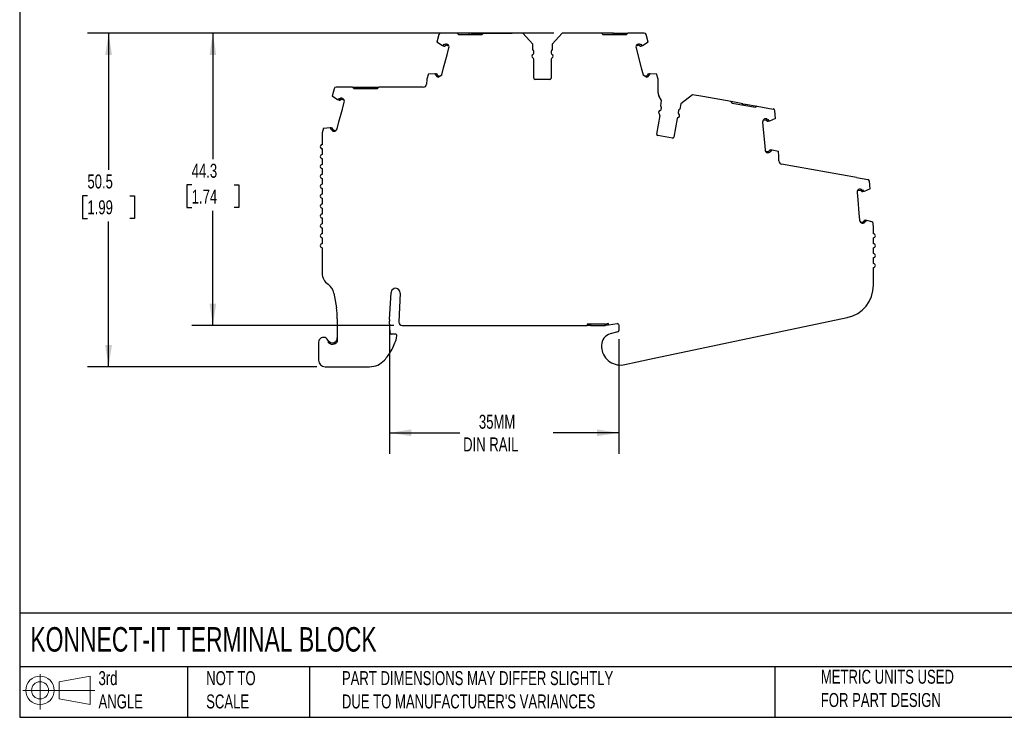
# Model space of a CAD drawing. Header units: millimetres. Extents: x 6 to 273, y 6 to 210.
# Tile 1 of 8: x 6 to 155, y 6 to 112. Entities that reach past the tile are written whole.
import ezdxf

# ---------------------------------------------------------------- set-up
doc = ezdxf.new("R2010")
doc.units = ezdxf.units.MM
doc.linetypes.add('SLD-Solid', pattern=[0])
doc.layers.add('DIMENSIONS', color=140, linetype='SLD-Solid', lineweight=25)
doc.layers.add('TEXT', color=140, linetype='SLD-Solid', lineweight=25)
doc.layers.add('SLD-DEFPOINTS', color=7, linetype='Continuous')
doc.styles.add('SLDTEXTSTYLE0', font='TXT', dxfattribs={"width": 0.7})
doc.dimstyles.new('SLDDIMSTYLE0', dxfattribs={"dimtxt": 2.158008, "dimasz": 3.302, "dimexe": 0, "dimexo": 0.0625, "dimgap": 0.539502, "dimtad": 0, "dimtih": 1, "dimtoh": 1, "dimrnd": 1e-09, "dimzin": 12, "dimdsep": 46, "dimtxsty": 'SLDTEXTSTYLE0', "dimsah": 1, "dimcen": 0.09, "dimadec": 0, "dimazin": 3, "dimtfac": 1, "dimtofl": 0, "dimtmove": 0, "dimatfit": 3, "dimfxl": 0, "dimfrac": 2, "dimtolj": 1, "dimtzin": 12, "dimarcsym": 0})

# ---------------------------------------------------------------- blocks, each defined once
blk = doc.blocks.new('Block11')
at = {"color": 7, "linetype": 'SLD-Solid', "lineweight": 18}
for p, q in [((2.59, 5.31), (2.59, 0)), ((5.48, 4.17), (10.18, 5.03)), ((10.18, 5.03), (10.18, 0.73)), ((5.48, 1.6), (5.48, 4.17)), ((0, 2.88), (10.87, 2.88)), ((5.48, 1.6), (10.18, 0.73))]:
    blk.add_line(p, q, dxfattribs=at)
for radius in [2.15, 1.29]:
    blk.add_circle((2.59, 2.88), radius, dxfattribs=at)
blk = doc.blocks.new('Block12')
at = {"layer": 'SLD-DEFPOINTS'}
blk.add_blockref('Block11', (0, 0), dxfattribs=at)
blk = doc.blocks.new('_D')
at = {"layer": 'DIMENSIONS'}
for p, q in [((87.18, 109.95), (32.41, 109.95)), ((35.59, 109.95), (35.59, 90.86)), ((32.38, 86.95), (31.65, 86.95)), ((31.65, 86.95), (31.65, 83.52)), ((38.79, 86.95), (39.52, 86.95)), ((39.52, 86.95), (39.52, 83.52)), ((31.65, 83.52), (32.38, 83.52)), ((39.52, 83.52), (38.79, 83.52)), ((35.59, 65.69), (35.59, 83.03)), ((62.97, 65.69), (32.41, 65.69))]:
    blk.add_line(p, q, dxfattribs=at)
for points in [[(35.59, 109.95), (35.08, 106.65), (36.09, 106.65)], [(35.59, 65.69), (36.09, 68.99), (35.08, 68.99)]]:
    blk.add_solid(points, dxfattribs=at)
at = {"layer": 'DIMENSIONS', "char_height": 2.117, "attachment_point": 1, "style": 'SLDTEXTSTYLE0'}
for s, insert in [('44.3', (32.38, 90.16)), ('1.74', (32.38, 86.25))]:
    blk.add_mtext(s, dxfattribs=dict(at, insert=insert))
blk = doc.blocks.new('_D_1')
at = {"layer": 'DIMENSIONS'}
for p, q in [((87.18, 109.95), (16.63, 109.95)), ((19.81, 109.95), (19.81, 89.24)), ((16.6, 85.33), (15.88, 85.33)), ((15.88, 85.33), (15.88, 81.9)), ((23.01, 85.33), (23.74, 85.33)), ((23.74, 85.33), (23.74, 81.9)), ((15.88, 81.9), (16.6, 81.9)), ((19.81, 59.43), (19.81, 81.42)), ((23.74, 81.9), (23.01, 81.9)), ((51.32, 59.43), (16.63, 59.43))]:
    blk.add_line(p, q, dxfattribs=at)
for points in [[(19.81, 109.95), (19.3, 106.65), (20.31, 106.65)], [(19.81, 59.43), (20.31, 62.73), (19.3, 62.73)]]:
    blk.add_solid(points, dxfattribs=at)
at = {"layer": 'DIMENSIONS', "char_height": 2.117, "attachment_point": 1, "style": 'SLDTEXTSTYLE0'}
for s, insert in [('50.5', (16.6, 88.54)), ('1.99', (16.6, 84.63))]:
    blk.add_mtext(s, dxfattribs=dict(at, insert=insert))
blk = doc.blocks.new('_D_2')
at = {"layer": 'DIMENSIONS'}
for p, q in [((62.32, 65.07), (62.32, 46.25)), ((97.02, 63.62), (97.02, 46.25)), ((62.32, 49.43), (72.98, 49.43)), ((97.02, 49.43), (87.07, 49.43))]:
    blk.add_line(p, q, dxfattribs=at)
for points in [[(62.32, 49.43), (65.62, 48.92), (65.62, 49.94)], [(97.02, 49.43), (93.72, 49.94), (93.72, 48.92)]]:
    blk.add_solid(points, dxfattribs=at)
at = {"layer": 'DIMENSIONS', "char_height": 2.117, "attachment_point": 1, "style": 'SLDTEXTSTYLE0'}
for s, insert in [('35MM', (75.85, 52.16)), ('DIN RAIL', (73.46, 48.73))]:
    blk.add_mtext(s, dxfattribs=dict(at, insert=insert))

msp = doc.modelspace()

# ---------------------------------------------------------------- linework, layer by layer
for p, q in [((69.794, 109.726), (69.492, 108.6)), ((70.086, 109.948), (70.083, 109.948)), ((70.086, 109.948), (70.086, 109.938)), ((72.557, 109.938), (70.086, 109.938)), ((72.557, 109.938), (72.757, 109.738)), ((74.357, 109.938), (72.557, 109.938)), ((72.757, 109.738), (76.357, 109.738)), ((74.357, 109.738), (74.357, 109.938)), ((74.757, 109.938), (74.357, 109.938)), ((74.757, 109.738), (74.757, 109.938)), ((74.757, 109.938), (76.557, 109.938)), ((76.357, 109.738), (76.557, 109.938)), ((76.557, 109.938), (80.907, 109.938)), ((80.907, 109.938), (80.907, 109.948)), ((82.502, 109.948), (80.907, 109.948)), ((84.009, 108.281), (82.502, 109.948)), ((88.449, 109.948), (86.948, 108.287)), ((94.399, 109.948), (88.449, 109.948)), ((94.599, 109.748), (94.399, 109.948)), ((96.199, 109.948), (94.399, 109.948)), ((94.599, 109.748), (98.199, 109.748)), ((96.199, 109.748), (96.199, 109.948)), ((96.199, 109.948), (96.599, 109.948)), ((96.599, 109.748), (96.599, 109.948)), ((96.599, 109.948), (98.399, 109.948)), ((98.399, 109.948), (98.199, 109.748)), ((100.868, 109.948), (98.399, 109.948)), ((101.459, 108.6), (101.158, 109.726)), ((70.321, 108.041), (69.492, 108.6)), ((70.379, 108.025), (70.321, 108.041)), ((70.524, 107.986), (70.379, 108.025)), ((70.576, 108.18), (70.505, 108.199)), ((71.312, 107.983), (70.887, 108.097)), ((71.11, 108.244), (70.939, 108.29)), ((71.036, 106.633), (71.32, 107.696)), ((84.009, 107.448), (84.009, 108.281)), ((86.948, 108.287), (86.948, 107.448)), ((99.631, 107.696), (99.916, 106.633)), ((100.064, 108.097), (99.64, 107.983)), ((100.012, 108.29), (99.842, 108.244)), ((100.447, 108.199), (100.376, 108.18)), ((100.572, 108.025), (100.427, 107.986)), ((100.631, 108.041), (100.572, 108.025)), ((101.459, 108.6), (100.631, 108.041)), ((70.518, 104.702), (71.036, 106.633)), ((84.159, 106.906), (84.159, 107.188)), ((84.159, 103.148), (84.159, 105.99)), ((86.792, 107.185), (86.792, 106.906)), ((86.792, 105.99), (86.792, 103.148)), ((99.916, 106.633), (100.434, 104.702)), ((70.234, 103.64), (70.518, 104.702)), ((100.434, 104.702), (100.718, 103.64)), ((67.984, 102.945), (67.919, 102.21)), ((68.2, 103.77), (67.993, 102.997)), ((68.2, 103.77), (69.195, 103.84)), ((69.195, 103.84), (69.254, 103.825)), ((69.254, 103.825), (69.399, 103.786)), ((69.276, 103.611), (69.347, 103.593)), ((69.606, 103.315), (69.758, 103.275)), ((69.658, 103.509), (69.971, 103.425)), ((70.221, 103.599), (69.758, 103.275)), ((86.592, 102.948), (84.359, 102.948)), ((101.194, 103.275), (100.731, 103.599)), ((100.98, 103.425), (101.294, 103.509)), ((101.194, 103.275), (101.345, 103.315)), ((101.553, 103.786), (101.698, 103.825)), ((101.605, 103.593), (101.676, 103.611)), ((101.698, 103.825), (101.756, 103.84)), ((101.756, 103.84), (102.752, 103.77)), ((102.959, 102.997), (102.752, 103.77)), ((102.969, 100.898), (102.969, 102.919)), ((53.947, 101.532), (53.645, 100.406)), ((56.723, 101.754), (54.236, 101.754)), ((56.723, 101.754), (56.923, 101.554)), ((56.723, 101.754), (58.523, 101.754)), ((56.923, 101.554), (60.522, 101.554)), ((58.523, 101.554), (58.523, 101.754)), ((58.523, 101.754), (58.923, 101.754)), ((58.923, 101.554), (58.923, 101.754)), ((58.923, 101.754), (60.722, 101.754)), ((60.522, 101.554), (60.722, 101.754)), ((67.421, 101.754), (60.722, 101.754)), ((54.474, 99.847), (53.645, 100.406)), ((54.532, 99.831), (54.474, 99.847)), ((54.729, 99.986), (54.658, 100.005)), ((55.465, 99.789), (55.04, 99.903)), ((55.263, 100.05), (55.092, 100.096)), ((103.511, 99.748), (103.122, 100.366)), ((108.173, 100.618), (106.405, 99.243)), ((109.744, 100.341), (108.173, 100.618)), ((109.742, 100.331), (109.744, 100.341)), ((114.026, 99.576), (109.742, 100.331)), ((54.677, 99.793), (54.532, 99.831)), ((54.671, 96.508), (55.189, 98.44)), ((55.189, 98.44), (55.473, 99.502)), ((103.366, 98.927), (103.511, 99.748)), ((103.42, 98.367), (103.468, 98.645)), ((106.405, 99.243), (106.26, 98.417)), ((114.188, 99.344), (114.026, 99.576)), ((115.798, 99.263), (114.026, 99.576)), ((114.188, 99.344), (117.733, 98.719)), ((115.764, 99.066), (115.798, 99.263)), ((115.798, 99.263), (116.192, 99.194)), ((116.158, 98.997), (116.192, 99.194)), ((116.192, 99.194), (117.965, 98.881)), ((117.965, 98.881), (117.733, 98.719)), ((117.965, 98.881), (120.399, 98.452)), ((120.4, 98.462), (120.399, 98.452)), ((120.403, 98.462), (120.4, 98.462)), ((102.767, 94.666), (103.26, 97.465)), ((105.853, 97.008), (105.36, 94.209)), ((106.061, 98.185), (106.012, 97.91)), ((119.272, 96.977), (119.096, 96.962)), ((120.751, 97.031), (119.838, 96.625)), ((120.751, 97.031), (120.649, 98.192)), ((52.353, 95.577), (52.152, 94.827)), ((52.353, 95.577), (53.348, 95.646)), ((53.348, 95.646), (53.407, 95.631)), ((53.407, 95.631), (53.552, 95.592)), ((53.429, 95.418), (53.5, 95.399)), ((54.386, 95.446), (54.671, 96.508)), ((118.793, 96.458), (118.889, 95.363)), ((119.289, 96.778), (118.852, 96.74)), ((119.684, 96.812), (119.611, 96.806)), ((119.777, 96.619), (119.628, 96.606)), ((119.838, 96.625), (119.777, 96.619)), ((52.135, 94.697), (52.135, 93.054)), ((53.759, 95.121), (53.93, 95.076)), ((53.811, 95.315), (54.235, 95.201)), ((105.128, 94.047), (102.929, 94.435)), ((118.889, 95.363), (119.064, 93.37)), ((52.135, 92.454), (52.135, 91.554)), ((119.064, 93.37), (119.159, 92.275)), ((52.135, 90.954), (52.135, 90.054)), ((119.266, 92.008), (119.703, 92.046)), ((119.545, 91.831), (119.721, 91.847)), ((120.007, 92.274), (120.157, 92.287)), ((120.025, 92.075), (120.098, 92.081)), ((120.157, 92.287), (120.217, 92.292)), ((120.217, 92.292), (121.185, 92.051)), ((121.255, 91.253), (121.185, 92.051)), ((121.255, 90.588), (121.255, 91.253)), ((52.135, 89.454), (52.134, 88.554)), ((133.02, 88.094), (121.668, 90.095)), ((52.134, 87.954), (52.134, 87.054)), ((133.02, 88.094), (134.715, 87.795)), ((52.134, 86.454), (52.134, 85.554)), ((135.06, 86.365), (134.959, 87.526)), ((52.134, 84.954), (52.134, 84.054)), ((133.103, 85.792), (133.199, 84.696)), ((133.599, 86.112), (133.162, 86.073)), ((133.582, 86.311), (133.406, 86.296)), ((133.994, 86.146), (133.921, 86.139)), ((134.087, 85.953), (133.938, 85.94)), ((134.147, 85.958), (134.087, 85.953)), ((135.06, 86.365), (134.147, 85.958)), ((52.134, 83.454), (52.134, 82.554)), ((133.199, 84.696), (133.373, 82.704)), ((133.373, 82.704), (133.469, 81.609)), ((52.134, 81.954), (52.134, 81.054)), ((133.576, 81.341), (134.013, 81.38)), ((133.855, 81.165), (134.031, 81.181)), ((134.317, 81.608), (134.466, 81.621)), ((134.334, 81.408), (134.407, 81.415)), ((134.466, 81.621), (134.526, 81.626)), ((134.526, 81.626), (135.495, 81.385)), ((135.56, 80.643), (135.495, 81.385)), ((135.563, 79.554), (135.563, 80.556)), ((52.134, 80.454), (52.134, 79.554)), ((52.134, 78.954), (52.133, 78.054)), ((135.563, 78.054), (135.563, 78.954)), ((52.133, 77.454), (52.133, 73.586)), ((135.563, 76.554), (135.563, 77.454)), ((135.563, 75.054), (135.563, 75.954)), ((135.563, 71.769), (135.563, 74.454)), ((53.912, 70.573), (54.285, 68.367)), ((62.318, 66.585), (62.566, 70.695)), ((63.914, 70.591), (63.741, 66.211)), ((54.424, 66.702), (54.424, 63.222)), ((62.431, 64.546), (62.318, 66.339)), ((63.741, 66.211), (63.741, 66.171)), ((64.241, 65.691), (92.248, 65.691)), ((94.945, 65.891), (92.248, 65.891)), ((92.248, 65.891), (92.248, 65.691)), ((92.748, 65.691), (92.248, 65.691)), ((92.748, 65.891), (92.748, 65.691)), ((92.748, 65.691), (94.945, 65.691)), ((94.948, 65.691), (94.948, 65.891)), ((95.448, 65.958), (95.063, 65.9)), ((95.448, 65.755), (95.448, 65.958)), ((95.448, 65.755), (96.791, 65.957)), ((97.02, 65.759), (97.02, 64.895)), ((101.686, 60.562), (131.596, 66.876)), ((63.221, 64.359), (62.631, 64.359)), ((63.378, 63.771), (63.419, 64.137)), ((96.872, 64.701), (95.72, 64.393)), ((51.585, 63.129), (51.585, 60.429)), ((53.924, 62.888), (53.924, 63.098)), ((94.42, 62.699), (94.42, 62.399)), ((97.958, 59.775), (101.686, 60.562)), ((52.585, 59.429), (59.31, 59.429))]:
    msp.add_line(p, q)
for centre, radius, start, end in [((70.083, 109.648), 0.3, 90, 164.9998), ((100.868, 109.648), 0.3, 14.99996, 90.00018), ((70.837, 107.825), 0.5, 131.64191, 156.38058), ((70.591, 108.237), 0.259, 254.99928, 318.77007), ((70.591, 108.237), 0.0593, 254.99928, 318.77007), ((70.861, 108), 0.3, 75.00001, 138.77007), ((70.861, 108), 0.1, 75.00001, 138.77007), ((70.837, 107.825), 0.5, 344.99985, 56.97657), ((83.859, 107.188), 0.3, 0.00005, 60.00033), ((87.092, 107.185), 0.3, 118.75456, 179.99993), ((100.114, 107.825), 0.5, 123.02306, 195.00032), ((100.09, 108), 0.3, 41.2296, 104.99999), ((100.09, 108), 0.1, 41.22993, 104.99999), ((100.36, 108.237), 0.259, 221.22944, 285.00117), ((100.36, 108.237), 0.0593, 221.22944, 285.01021), ((100.114, 107.825), 0.5, 23.61918, 48.35819), ((84.159, 106.448), 0.3, 113.57818, 246.42182), ((83.959, 106.906), 0.2, 293.57818, 359.99994), ((83.959, 105.99), 0.2, 0.00003, 66.42185), ((86.992, 106.906), 0.2, 180.00014, 246.42198), ((86.992, 105.99), 0.2, 113.57806, 180.00025), ((86.792, 106.448), 0.3, 293.57825, 66.42178), ((68.282, 102.919), 0.3, 164.99932, 175), ((69.751, 103.769), 0.5, 173.61972, 198.3583), ((69.331, 103.535), 0.0593, 11.2299, 74.9923), ((69.684, 103.605), 0.3, 191.2299, 255.00001), ((69.331, 103.535), 0.259, 11.2299, 74.99924), ((69.684, 103.605), 0.1, 191.2299, 255.00001), ((69.751, 103.769), 0.5, 340.16067, 344.99967), ((84.359, 103.148), 0.2, 180.00007, 269.99997), ((86.592, 103.148), 0.2, 269.9994, 0.00001), ((101.201, 103.769), 0.5, 195.00001, 199.83892), ((101.268, 103.605), 0.1, 284.99999, 348.7701), ((101.268, 103.605), 0.3, 284.99969, 348.7701), ((101.62, 103.535), 0.259, 105.00076, 168.7701), ((101.62, 103.535), 0.0593, 105.00076, 168.7701), ((101.201, 103.769), 0.5, 341.64206, 6.38048), ((102.669, 102.919), 0.3, 0.00096, 15.00104), ((54.236, 101.454), 0.3, 90.00008, 165.00022), ((67.421, 102.254), 0.5, 270, 355), ((54.99, 99.631), 0.5, 131.64181, 156.38056), ((54.744, 100.043), 0.259, 254.99928, 318.77007), ((54.744, 100.043), 0.0593, 254.99928, 318.77007), ((55.014, 99.806), 0.3, 75.00001, 138.77007), ((55.014, 99.806), 0.1, 75.00001, 138.77007), ((54.99, 99.631), 0.5, 344.99987, 56.97464), ((103.969, 100.898), 1, 180.00003, 212.12281), ((103.223, 98.402), 0.2, 283.57811, 349.99984), ((103.173, 98.697), 0.3, 350.00005, 49.99999), ((106.356, 98.133), 0.3, 108.75456, 169.99993), ((120.351, 98.166), 0.3, 4.99996, 79.99997), ((103.34, 97.916), 0.3, 103.57818, 236.42182), ((103.063, 97.5), 0.2, 350.00006, 56.42172), ((106.05, 96.973), 0.2, 103.57818, 170), ((105.933, 97.459), 0.3, 283.57818, 56.42182), ((106.209, 97.876), 0.2, 170.00014, 236.42198), ((119.292, 96.502), 0.5, 113.0245, 185.00051), ((119.298, 96.678), 0.3, 31.22997, 95.00003), ((53.904, 95.575), 0.5, 173.61916, 198.3579), ((53.484, 95.341), 0.0593, 11.2299, 74.99823), ((53.484, 95.341), 0.259, 11.2299, 74.99924), ((53.837, 95.411), 0.1, 191.2293, 255.00056), ((53.904, 95.575), 0.5, 273.02502, 345.00035), ((119.298, 96.678), 0.1, 31.22997, 95.00003), ((119.605, 96.865), 0.259, 211.22997, 275.00076), ((119.605, 96.865), 0.0593, 211.22997, 275.00813), ((119.292, 96.502), 0.5, 13.61909, 38.35803), ((52.635, 94.697), 0.5, 164.99999, 179.99485), ((53.837, 95.411), 0.3, 191.2297, 255.00056), ((102.964, 94.632), 0.2, 170.00018, 259.99982), ((105.163, 94.244), 0.2, 260.0001, 350.00024), ((52.135, 92.754), 0.3, 89.99304, 269.99665), ((52.135, 91.254), 0.3, 89.99727, 269.99242), ((119.658, 92.319), 0.5, 184.99941, 256.97227), ((119.695, 92.146), 0.1, 275.00003, 338.77014), ((119.695, 92.146), 0.3, 274.99973, 338.77014), ((120.03, 92.016), 0.259, 95.00011, 158.77088), ((120.03, 92.016), 0.0593, 95.00011, 158.7734), ((119.658, 92.319), 0.5, 331.64287, 356.38111), ((52.135, 89.754), 0.3, 89.99387, 269.99582), ((121.755, 90.588), 0.5, 180.00003, 260), ((52.134, 88.254), 0.3, 89.99684, 269.99285), ((52.134, 86.754), 0.3, 89.99546, 269.99423), ((134.66, 87.5), 0.3, 4.99996, 79.56347), ((52.134, 85.254), 0.3, 89.99225, 269.99744), ((133.601, 85.835), 0.5, 113.0245, 185.00051), ((133.608, 86.012), 0.3, 31.22997, 95.00003), ((133.608, 86.012), 0.1, 31.22997, 95.00003), ((133.915, 86.198), 0.259, 211.22997, 275.00076), ((133.915, 86.198), 0.0593, 211.22997, 275.00813), ((133.601, 85.835), 0.5, 13.61909, 38.35803), ((52.134, 83.754), 0.3, 89.99717, 269.99252), ((52.134, 82.254), 0.3, 89.99713, 269.99256), ((52.134, 80.754), 0.3, 89.99735, 269.99234), ((133.967, 81.652), 0.5, 184.99941, 256.97227), ((134.005, 81.479), 0.1, 275.00003, 338.77014), ((134.005, 81.479), 0.3, 274.99973, 338.77014), ((134.34, 81.349), 0.259, 95.00011, 158.77088), ((134.34, 81.349), 0.0593, 95.00011, 158.7734), ((133.967, 81.652), 0.5, 331.64287, 356.38111), ((134.563, 80.556), 1, 0, 5.00019), ((52.134, 79.254), 0.3, 89.99666, 269.99303), ((135.563, 79.254), 0.3, 270.06378, 89.93622), ((52.133, 77.754), 0.3, 89.99749, 269.9922), ((135.563, 77.754), 0.3, 270.03813, 89.96187), ((135.563, 76.254), 0.3, 270.01252, 89.98748), ((135.563, 74.754), 0.3, 270, 90), ((54.133, 73.586), 2, 180, 236.75666), ((51.94, 70.24), 2, 9.58253, 56.75663), ((130.563, 71.769), 5, 281.92082, 0), ((63.239, 70.635), 0.676, 356.23689, 174.91577), ((44.424, 66.702), 10, 359.99996, 9.58252), ((64.314, 66.465), 2, 176.54862, 183.60094), ((64.241, 66.191), 0.5, 182.26009, 270), ((94.945, 66.691), 0.8, 270.00006, 278.52495), ((94.945, 66.691), 1, 270.00005, 270.18751), ((96.82, 65.759), 0.2, 0.00022, 98.52495), ((62.631, 64.559), 0.2, 183.60105, 269.99999), ((63.221, 64.159), 0.2, 353.60082, 89.9996), ((96.174, 62.699), 1.754, 104.99998, 180.00001), ((96.82, 64.895), 0.2, 285.00077, 0), ((52.335, 63.129), 0.75, 354.87427, 179.99989), ((53.674, 63.805), 0.75, 206.78323, 289.47133), ((53.674, 63.805), 0.95, 231.44704, 289.47133), ((55.279, 66.038), 8.411, 330.20501, 344.36013), ((55.279, 66.038), 8.411, 318.15672, 330.20508), ((96.174, 62.399), 1.754, 179.99997, 187.94871), ((97.27, 62.552), 2.86, 187.94871, 283.92083), ((52.585, 60.429), 1, 180.00001, 269.99985), ((59.31, 62.429), 3, 270.00001, 318.15671)]:
    msp.add_arc(centre, radius, start, end)
for points in [[(95.093, 65.702), (95.046, 65.695), (94.997, 65.691), (94.948, 65.691)], [(53.991, 62.909), (54.163, 62.97), (54.314, 63.079), (54.424, 63.222)]]:
    msp.add_open_spline(points, degree=3)
for points, knots in [([(95.448, 65.755), (95.448, 65.755), (95.415, 65.75), (95.284, 65.731), (95.188, 65.716), (95.093, 65.702)], [0, 0, 0, 0, 0.5, 0.5, 1, 1, 1, 1]), ([(53.924, 63.098), (53.944, 63.105), (53.983, 63.12), (54.041, 63.149), (54.098, 63.184), (54.164, 63.234), (54.239, 63.306), (54.331, 63.429), (54.386, 63.554), (54.418, 63.689), (54.422, 63.758), (54.424, 63.805)], [0, 0, 0, 0, 0.05784281, 0.11882742, 0.18317365, 0.25089992, 0.36607259, 0.50100847, 0.74983342, 0.83131925, 1, 1, 1, 1])]:
    msp.add_open_spline(points, degree=3, knots=knots)
at = {"layer": 'TEXT'}
for p, q in [((6.35, 209.55), (6.35, 6.35)), ((273.05, 22.126), (6.35, 22.126)), ((273.05, 13.97), (6.35, 13.97)), ((31.75, 13.97), (31.75, 6.35)), ((50.212, 13.97), (50.212, 6.35)), ((120.646, 13.97), (120.646, 6.35)), ((6.35, 6.35), (273.05, 6.35))]:
    msp.add_line(p, q, dxfattribs=at)

# ---------------------------------------------------------------- block references
at = {"layer": 'SLD-DEFPOINTS'}
msp.add_blockref('Block12', (6.838, 7.554), dxfattribs=at)

# ---------------------------------------------------------------- texts
at = {"layer": 'TEXT', "attachment_point": 1, "style": 'SLDTEXTSTYLE0'}
for s, insert, char_height in [('KONNECT-IT TERMINAL BLOCK', (7.966, 20.006), 3.70417), ('3rd^JANGLE', (18.282, 13.338), 2.1167), ('METRIC UNITS USED ^JFOR PART DESIGN', (127.604, 13.556), 2.11667), ('NOT TO^JSCALE', (34.575, 13.338), 2.11667), ("PART DIMENSIONS MAY DIFFER SLIGHTLY ^JDUE TO MANUFACTURER'S VARIANCES", (55.119, 13.341), 2.11667)]:
    msp.add_mtext(s, dxfattribs=dict(at, insert=insert, char_height=char_height))

# ---------------------------------------------------------------- dimensions: what is measured, and where the dimension line sits
at = {"layer": 'DIMENSIONS'}
for base, p1, angle, picture, middle in [((19.807, 109.948), (52.585, 59.429), 90, '_D_1', (19.807, 85.332)), ((35.585, 109.948), (64.241, 65.691), 270, '_D', (35.585, 86.947))]:
    dim = msp.add_linear_dim(base=base, p1=p1, p2=(88.449, 109.948), angle=angle, dimstyle='SLDDIMSTYLE0', dxfattribs=at)
    dim.commit()
    dim.dimension.update_dxf_attribs({"geometry": picture, "text_midpoint": middle, "dimtype": 160})
dim = msp.add_linear_dim(base=(62.318, 49.429), p1=(97.02, 64.895), p2=(62.318, 66.339), angle=0.00001, text='35MM\\PDIN RAIL', dimstyle='SLDDIMSTYLE0', dxfattribs=at)
dim.commit()
dim.dimension.update_dxf_attribs({"geometry": '_D_2', "text_midpoint": (80.022, 49.429), "dimtype": 160})

doc.saveas('drawing.dxf')
